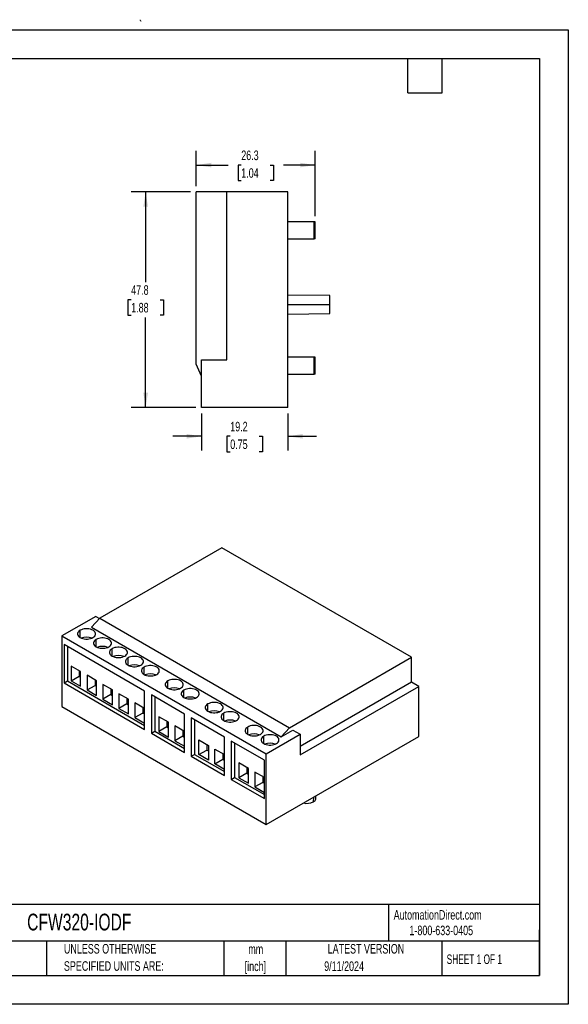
# Model space of a CAD drawing. Header units: millimetres. Extents: x 0 to 279, y 0 to 218.
# Tile 2 of 2: x 158 to 279, y 0 to 218. Entities that reach past the tile are written whole.
import ezdxf

# ---------------------------------------------------------------- set-up
doc = ezdxf.new("R2010")
doc.units = ezdxf.units.MM
doc.linetypes.add('CENTERX2', pattern=[20.32, 12.7, -2.54, 2.54, -2.54])
doc.layers.add('DIMENSIONS', color=140, linetype='Continuous', lineweight=25)
doc.layers.add('TEXT', color=140, linetype='Continuous', lineweight=25)
doc.styles.add('SLDTEXTSTYLE0', font='TXT', dxfattribs={"width": 0.7})
doc.styles.add('SLDTEXTSTYLE1', font='TXT', dxfattribs={"width": 0.65})
doc.dimstyles.new('SLDDIMSTYLE1', dxfattribs={"dimtxt": 2.158008, "dimasz": 3.302, "dimexe": 0, "dimexo": 0.0625, "dimgap": 0.539502, "dimtad": 0, "dimtih": 1, "dimtoh": 1, "dimrnd": 1e-09, "dimzin": 12, "dimdsep": 46, "dimtxsty": 'SLDTEXTSTYLE0', "dimsah": 1, "dimcen": 0.09, "dimadec": 0, "dimazin": 3, "dimtfac": 1, "dimtmove": 0, "dimatfit": 0, "dimfxl": 0, "dimfrac": 2, "dimtolj": 1, "dimtzin": 12, "dimarcsym": 0})
doc.dimstyles.new('SLDDIMSTYLE3', dxfattribs={"dimtxt": 2.158008, "dimasz": 3.302, "dimexe": 0, "dimexo": 0.0625, "dimgap": 0.539502, "dimtad": 0, "dimtih": 1, "dimtoh": 1, "dimrnd": 1e-09, "dimzin": 12, "dimdsep": 46, "dimtxsty": 'SLDTEXTSTYLE0', "dimsah": 1, "dimcen": 0.09, "dimadec": 0, "dimazin": 3, "dimtfac": 1, "dimtofl": 0, "dimtmove": 0, "dimatfit": 3, "dimfxl": 0, "dimfrac": 2, "dimtolj": 1, "dimtzin": 12, "dimarcsym": 0})

# ---------------------------------------------------------------- blocks, each defined once
blk = doc.blocks.new('SW_NOTE_0_1')
at = {"layer": 'TEXT', "color": 0, "linetype": 'CENTERX2', "lineweight": 18, "char_height": 2.117, "attachment_point": 2, "style": 'SLDTEXTSTYLE0'}
for s, insert in [('mm', (2.84, 2.73)), ('[inch]', (2.76, -1.09))]:
    blk.add_mtext(s, dxfattribs=dict(at, insert=insert))
blk = doc.blocks.new('SW_NOTE_0_2')
at = {"layer": 'TEXT', "color": 0, "linetype": 'CENTERX2', "lineweight": 18, "char_height": 2.1167, "attachment_point": 1, "style": 'SLDTEXTSTYLE0'}
for s, insert in [('UNLESS OTHERWISE', (0, 2.73)), ('SPECIFIED UNITS ARE:', (0, -1.09))]:
    blk.add_mtext(s, dxfattribs=dict(at, insert=insert))
blk = doc.blocks.new('_D_6')
at = {"layer": 'DIMENSIONS'}
for p, q in [((195.68, 180.01), (182.54, 180.01)), ((185.72, 180.01), (185.72, 160.02)), ((182.51, 156.1), (181.79, 156.1)), ((181.79, 156.1), (181.79, 152.67)), ((188.93, 156.1), (189.65, 156.1)), ((189.65, 156.1), (189.65, 152.67)), ((181.79, 152.67), (182.51, 152.67)), ((185.72, 132.19), (185.72, 152.19)), ((189.65, 152.67), (188.93, 152.67)), ((196.83, 132.19), (182.54, 132.19))]:
    blk.add_line(p, q, dxfattribs=at)
for points in [[(185.72, 180.01), (185.21, 176.71), (186.23, 176.71)], [(185.72, 132.19), (186.23, 135.49), (185.21, 135.49)]]:
    blk.add_solid(points, dxfattribs=at)
at = {"layer": 'DIMENSIONS', "char_height": 2.117, "attachment_point": 1, "style": 'SLDTEXTSTYLE0'}
for s, insert in [('47.8', (182.51, 159.31)), ('1.88', (182.51, 155.4))]:
    blk.add_mtext(s, dxfattribs=dict(at, insert=insert))
blk = doc.blocks.new('_D_7')
at = {"layer": 'DIMENSIONS'}
for p, q in [((196.95, 181.28), (196.95, 189.11)), ((223.29, 174.64), (223.29, 189.11)), ((196.95, 185.93), (203.99, 185.93)), ((206.91, 185.93), (206.19, 185.93)), ((206.19, 185.93), (206.19, 182.5)), ((213.33, 185.93), (214.05, 185.93)), ((214.05, 185.93), (214.05, 182.5)), ((223.29, 185.93), (216.25, 185.93)), ((206.19, 182.5), (206.91, 182.5)), ((214.05, 182.5), (213.33, 182.5))]:
    blk.add_line(p, q, dxfattribs=at)
for points in [[(196.95, 185.93), (200.25, 185.43), (200.25, 186.44)], [(223.29, 185.93), (219.99, 186.44), (219.99, 185.43)]]:
    blk.add_solid(points, dxfattribs=at)
at = {"layer": 'DIMENSIONS', "char_height": 2.117, "attachment_point": 1, "style": 'SLDTEXTSTYLE0'}
for s, insert in [('26.3', (206.91, 189.15)), ('1.04', (206.91, 185.23))]:
    blk.add_mtext(s, dxfattribs=dict(at, insert=insert))
blk = doc.blocks.new('_D_8')
at = {"layer": 'DIMENSIONS'}
for p, q in [((198.1, 130.92), (198.1, 122.67)), ((217.25, 130.92), (217.25, 122.67)), ((198.1, 125.84), (191.75, 125.84)), ((204.47, 125.84), (203.74, 125.84)), ((203.74, 125.84), (203.74, 122.41)), ((210.88, 125.84), (211.6, 125.84)), ((211.6, 125.84), (211.6, 122.41)), ((217.25, 125.84), (223.6, 125.84)), ((203.74, 122.41), (204.47, 122.41)), ((211.6, 122.41), (210.88, 122.41))]:
    blk.add_line(p, q, dxfattribs=at)
for points in [[(198.1, 125.84), (194.8, 126.35), (194.8, 125.33)], [(217.25, 125.84), (220.55, 125.33), (220.55, 126.35)]]:
    blk.add_solid(points, dxfattribs=at)
at = {"layer": 'DIMENSIONS', "char_height": 2.117, "attachment_point": 1, "style": 'SLDTEXTSTYLE0'}
for s, insert in [('19.2', (204.47, 129.05)), ('0.75', (204.47, 125.14))]:
    blk.add_mtext(s, dxfattribs=dict(at, insert=insert))

msp = doc.modelspace()

# ---------------------------------------------------------------- linework, layer by layer
at = {"color": 7, "linetype": 'Continuous'}
for p, q in [((0.002, 215.903), (279.402, 215.903)), ((279.402, 215.903), (279.402, 0.003)), ((279.402, 0.003), (0.002, 0.003))]:
    msp.add_line(p, q, dxfattribs=at)
for p, q in [((196.948, 141.811), (196.948, 180.013)), ((203.698, 180.013), (196.948, 180.013)), ((203.698, 142.813), (203.698, 180.013)), ((217.248, 180.013), (203.698, 180.013)), ((217.248, 132.193), (217.248, 180.013)), ((223.049, 173.369), (217.248, 173.369)), ((223.049, 169.579), (223.049, 173.369)), ((223.294, 173.369), (223.049, 173.369)), ((223.294, 169.579), (223.294, 173.369)), ((223.317, 169.579), (223.317, 173.369)), ((217.248, 169.579), (223.049, 169.579)), ((223.294, 169.579), (223.049, 169.579)), ((226.534, 157.013), (217.248, 157.094)), ((217.248, 155.013), (226.534, 155.013)), ((226.534, 155.013), (226.534, 157.013)), ((226.534, 153.013), (226.534, 155.013)), ((217.248, 152.932), (226.534, 153.013)), ((198.098, 139.193), (196.948, 141.811)), ((198.098, 142.813), (203.698, 142.813)), ((198.098, 132.193), (198.098, 142.813)), ((223.049, 143.383), (217.248, 143.383)), ((223.049, 139.593), (223.049, 143.383)), ((223.294, 143.383), (223.049, 143.383)), ((223.294, 139.593), (223.294, 143.383)), ((223.317, 139.593), (223.317, 143.383)), ((217.248, 139.593), (223.049, 139.593)), ((223.294, 139.593), (223.049, 139.593)), ((217.248, 132.193), (198.098, 132.193)), ((202.608, 101.135), (175.595, 85.541)), ((244.633, 76.874), (202.608, 101.135)), ((174.688, 85.943), (167.179, 81.608)), ((175.595, 85.541), (173.744, 83.533)), ((174.688, 85.943), (175.522, 85.462)), ((175.595, 85.541), (217.62, 61.28)), ((173.744, 83.533), (215.769, 59.272)), ((167.179, 81.608), (167.179, 65.971)), ((167.179, 81.608), (212.434, 55.483)), ((171.216, 81.245), (171.216, 82.871)), ((174.751, 79.204), (174.751, 80.83)), ((185.499, 69.399), (167.656, 79.699)), ((167.656, 79.699), (167.656, 71.207)), ((168.403, 79.268), (168.403, 71.638)), ((178.287, 77.163), (178.287, 78.789)), ((181.822, 75.122), (181.822, 76.748)), ((217.62, 61.28), (244.633, 76.874)), ((244.633, 71.363), (244.633, 76.874)), ((171.314, 73.72), (169.193, 74.945)), ((169.193, 74.945), (169.193, 71.679)), ((185.358, 73.081), (185.358, 74.707)), ((169.193, 71.679), (170.96, 72.699)), ((170.96, 73.924), (170.96, 72.699)), ((170.96, 72.699), (171.314, 72.495)), ((171.314, 70.454), (171.314, 73.72)), ((174.849, 71.679), (172.728, 72.904)), ((172.728, 72.904), (172.728, 69.638)), ((167.656, 71.207), (168.403, 71.638)), ((167.656, 71.207), (185.499, 60.906)), ((168.403, 71.638), (185.499, 61.768)), ((169.193, 71.679), (171.314, 70.454)), ((172.728, 69.638), (174.496, 70.658)), ((174.496, 71.883), (174.496, 70.658)), ((174.496, 70.658), (174.849, 70.454)), ((174.849, 68.413), (174.849, 71.679)), ((176.264, 70.863), (176.264, 67.597)), ((178.385, 69.638), (176.264, 70.863)), ((178.031, 69.842), (178.031, 68.617)), ((190.656, 70.022), (190.656, 71.649)), ((244.633, 71.363), (219.943, 57.11)), ((219.943, 55.245), (246.248, 70.43)), ((246.248, 70.43), (244.633, 71.363)), ((246.248, 59.366), (246.248, 70.43)), ((172.728, 69.638), (174.849, 68.413)), ((178.031, 68.617), (176.264, 67.597)), ((178.031, 68.617), (178.385, 68.413)), ((178.385, 66.372), (178.385, 69.638)), ((179.799, 68.822), (179.799, 65.556)), ((181.921, 67.597), (179.799, 68.822)), ((181.567, 67.801), (181.567, 66.576)), ((185.499, 60.906), (185.499, 69.399)), ((194.343, 64.293), (186.986, 68.541)), ((186.986, 68.541), (186.986, 60.049)), ((187.732, 68.11), (187.732, 60.48)), ((194.192, 67.981), (194.192, 69.608)), ((167.179, 65.971), (212.434, 39.846)), ((176.264, 67.597), (178.385, 66.372)), ((181.567, 66.576), (179.799, 65.556)), ((179.799, 65.556), (181.921, 64.331)), ((181.567, 66.576), (181.921, 66.372)), ((181.921, 64.331), (181.921, 67.597)), ((183.335, 66.781), (183.335, 63.515)), ((185.456, 65.556), (183.335, 66.781)), ((185.103, 65.76), (185.103, 64.535)), ((185.456, 62.29), (185.456, 65.556)), ((199.5, 64.917), (199.5, 66.543)), ((185.103, 64.535), (183.335, 63.515)), ((183.335, 63.515), (185.456, 62.29)), ((185.103, 64.535), (185.456, 64.331)), ((188.666, 63.703), (188.666, 60.437)), ((190.788, 62.478), (188.666, 63.703)), ((194.343, 55.801), (194.343, 64.293)), ((203.187, 59.188), (195.829, 63.435)), ((195.829, 63.435), (195.829, 54.943)), ((203.036, 62.876), (203.036, 64.502)), ((190.434, 61.457), (188.666, 60.437)), ((190.434, 62.682), (190.434, 61.457)), ((190.434, 61.457), (190.788, 61.253)), ((190.788, 59.212), (190.788, 62.478)), ((192.202, 61.662), (192.202, 58.396)), ((194.323, 60.437), (192.202, 61.662)), ((196.576, 63.004), (196.576, 55.374)), ((208.344, 59.811), (208.344, 61.438)), ((215.769, 59.272), (217.62, 61.28)), ((186.986, 60.049), (187.732, 60.48)), ((186.986, 60.049), (194.343, 55.801)), ((187.732, 60.48), (194.343, 56.663)), ((188.666, 60.437), (190.788, 59.212)), ((193.97, 59.416), (192.202, 58.396)), ((193.97, 60.641), (193.97, 59.416)), ((193.97, 59.416), (194.323, 59.212)), ((194.323, 57.171), (194.323, 60.437)), ((203.187, 50.696), (203.187, 59.188)), ((211.879, 57.77), (211.879, 59.397)), ((212.434, 55.483), (219.943, 59.818)), ((212.434, 39.846), (246.248, 59.366)), ((215.769, 59.272), (218.328, 60.75)), ((218.328, 60.75), (219.943, 59.818)), ((219.943, 59.818), (219.943, 55.245)), ((192.202, 58.396), (194.323, 57.171)), ((197.533, 58.584), (199.655, 57.359)), ((197.533, 55.318), (197.533, 58.584)), ((199.301, 57.564), (199.301, 56.338)), ((199.655, 57.359), (199.655, 54.093)), ((212.031, 54.082), (204.673, 58.33)), ((204.673, 58.33), (204.673, 49.838)), ((205.42, 57.899), (205.42, 50.269)), ((195.829, 54.943), (196.576, 55.374)), ((195.829, 54.943), (203.187, 50.696)), ((196.576, 55.374), (203.187, 51.558)), ((197.533, 55.318), (199.301, 56.338)), ((199.655, 54.093), (197.533, 55.318)), ((199.301, 56.338), (199.655, 56.134)), ((201.069, 56.543), (203.187, 55.32)), ((201.069, 53.277), (201.069, 56.543)), ((202.837, 55.523), (202.837, 54.297)), ((212.434, 39.846), (212.434, 55.483)), ((201.069, 53.277), (202.837, 54.297)), ((203.187, 52.054), (201.069, 53.277)), ((202.837, 54.297), (203.187, 54.095)), ((206.401, 53.465), (206.401, 50.199)), ((208.522, 52.241), (206.401, 53.465)), ((208.168, 52.445), (208.168, 51.22)), ((212.031, 45.59), (212.031, 54.082)), ((204.673, 49.838), (205.42, 50.269)), ((205.42, 50.269), (212.031, 46.452)), ((208.168, 51.22), (206.401, 50.199)), ((206.401, 50.199), (208.522, 48.974)), ((208.168, 51.22), (208.522, 51.015)), ((208.522, 48.974), (208.522, 52.241)), ((209.936, 51.424), (209.936, 48.158)), ((212.031, 50.215), (209.936, 51.424)), ((211.704, 50.404), (211.704, 49.179)), ((204.673, 49.838), (212.031, 45.59)), ((211.704, 49.179), (209.936, 48.158)), ((209.936, 48.158), (212.031, 46.949)), ((211.704, 49.179), (212.031, 48.99)), ((222.889, 45.882), (222.882, 44.862)), ((223.467, 45.671), (223.473, 46.219))]:
    msp.add_line(p, q)
at = {"flags": 128}
for points in [[(174.034, 81.245), (174.257, 81.398), (174.43, 81.572), (174.549, 81.761), (174.609, 81.958), (174.609, 82.158), (174.549, 82.356), (174.43, 82.544), (174.257, 82.718), (174.034, 82.871), (173.767, 83), (173.467, 83.101), (173.14, 83.169), (172.798, 83.204), (172.451, 83.204), (172.109, 83.169), (171.783, 83.101), (171.482, 83), (171.216, 82.871)], [(171.216, 82.871), (170.993, 82.718), (170.819, 82.544), (170.7, 82.356), (170.64, 82.158), (170.64, 81.958), (170.7, 81.761), (170.819, 81.572), (170.993, 81.398), (171.216, 81.245), (171.482, 81.116), (171.783, 81.016), (172.109, 80.947), (172.451, 80.912), (172.798, 80.912), (173.14, 80.947), (173.467, 81.016), (173.767, 81.116), (174.034, 81.245)], [(174.751, 80.83), (174.528, 80.677), (174.355, 80.503), (174.236, 80.315), (174.175, 80.117), (174.175, 79.917), (174.236, 79.719), (174.355, 79.531), (174.528, 79.357), (174.751, 79.204), (175.017, 79.075), (175.318, 78.975), (175.645, 78.906), (175.987, 78.871), (176.334, 78.871), (176.676, 78.906), (177.002, 78.975), (177.303, 79.075), (177.569, 79.204)], [(177.569, 79.204), (177.792, 79.357), (177.966, 79.531), (178.085, 79.719), (178.145, 79.917), (178.145, 80.117), (178.085, 80.315), (177.966, 80.503), (177.792, 80.677), (177.569, 80.83), (177.303, 80.959), (177.002, 81.06), (176.676, 81.128), (176.334, 81.163), (175.987, 81.163), (175.645, 81.128), (175.318, 81.06), (175.017, 80.959), (174.751, 80.83)], [(178.287, 78.789), (178.064, 78.636), (177.89, 78.462), (177.771, 78.274), (177.711, 78.076), (177.711, 77.876), (177.771, 77.678), (177.89, 77.49), (178.064, 77.316), (178.287, 77.163), (178.553, 77.034), (178.854, 76.934), (179.18, 76.865), (179.522, 76.83), (179.869, 76.83), (180.211, 76.865), (180.538, 76.934), (180.839, 77.034), (181.105, 77.163)], [(181.105, 77.163), (181.328, 77.316), (181.501, 77.49), (181.62, 77.678), (181.681, 77.876), (181.681, 78.076), (181.62, 78.274), (181.501, 78.462), (181.328, 78.636), (181.105, 78.789), (180.839, 78.918), (180.538, 79.019), (180.211, 79.087), (179.869, 79.122), (179.522, 79.122), (179.18, 79.087), (178.854, 79.019), (178.553, 78.918), (178.287, 78.789)], [(181.822, 76.748), (181.599, 76.595), (181.426, 76.421), (181.307, 76.233), (181.247, 76.035), (181.247, 75.835), (181.307, 75.637), (181.426, 75.449), (181.599, 75.275), (181.822, 75.122), (182.089, 74.993), (182.389, 74.893), (182.716, 74.824), (183.058, 74.789), (183.405, 74.789), (183.747, 74.824), (184.073, 74.893), (184.374, 74.993), (184.64, 75.122)], [(184.64, 75.122), (184.863, 75.275), (185.037, 75.449), (185.156, 75.637), (185.216, 75.835), (185.216, 76.035), (185.156, 76.233), (185.037, 76.421), (184.863, 76.595), (184.64, 76.748), (184.374, 76.877), (184.073, 76.978), (183.747, 77.046), (183.405, 77.081), (183.058, 77.081), (182.716, 77.046), (182.389, 76.978), (182.089, 76.877), (181.822, 76.748)], [(185.358, 74.707), (185.135, 74.554), (184.961, 74.38), (184.842, 74.192), (184.782, 73.994), (184.782, 73.794), (184.842, 73.596), (184.961, 73.408), (185.135, 73.234), (185.358, 73.081), (185.624, 72.952), (185.925, 72.852), (186.251, 72.783), (186.593, 72.748), (186.94, 72.748), (187.282, 72.783), (187.609, 72.852), (187.91, 72.952), (188.176, 73.081)], [(188.176, 73.081), (188.399, 73.234), (188.573, 73.408), (188.691, 73.596), (188.752, 73.794), (188.752, 73.994), (188.691, 74.192), (188.573, 74.38), (188.399, 74.554), (188.176, 74.707), (187.91, 74.836), (187.609, 74.937), (187.282, 75.005), (186.94, 75.04), (186.593, 75.04), (186.251, 75.005), (185.925, 74.937), (185.624, 74.836), (185.358, 74.707)], [(190.656, 71.649), (190.433, 71.495), (190.26, 71.322), (190.141, 71.133), (190.08, 70.936), (190.08, 70.735), (190.141, 70.538), (190.26, 70.349), (190.433, 70.176), (190.656, 70.022), (190.922, 69.893), (191.223, 69.793), (191.55, 69.724), (191.892, 69.69), (192.239, 69.69), (192.581, 69.724), (192.907, 69.793), (193.208, 69.893), (193.474, 70.022)], [(193.474, 70.022), (193.697, 70.176), (193.871, 70.349), (193.99, 70.538), (194.05, 70.735), (194.05, 70.936), (193.99, 71.133), (193.871, 71.322), (193.697, 71.495), (193.474, 71.649), (193.208, 71.778), (192.907, 71.878), (192.581, 71.946), (192.239, 71.981), (191.892, 71.981), (191.55, 71.946), (191.223, 71.878), (190.922, 71.778), (190.656, 71.649)], [(197.01, 67.981), (197.233, 68.135), (197.406, 68.308), (197.525, 68.497), (197.585, 68.694), (197.585, 68.895), (197.525, 69.092), (197.406, 69.28), (197.233, 69.454), (197.01, 69.608), (196.743, 69.737), (196.443, 69.837), (196.116, 69.905), (195.774, 69.94), (195.427, 69.94), (195.085, 69.905), (194.759, 69.837), (194.458, 69.737), (194.192, 69.608)], [(194.192, 69.608), (193.969, 69.454), (193.795, 69.28), (193.676, 69.092), (193.616, 68.895), (193.616, 68.694), (193.676, 68.497), (193.795, 68.308), (193.969, 68.135), (194.192, 67.981), (194.458, 67.852), (194.759, 67.752), (195.085, 67.683), (195.427, 67.649), (195.774, 67.649), (196.116, 67.683), (196.443, 67.752), (196.743, 67.852), (197.01, 67.981)], [(199.5, 66.543), (199.277, 66.39), (199.103, 66.216), (198.985, 66.028), (198.924, 65.83), (198.924, 65.63), (198.985, 65.432), (199.103, 65.244), (199.277, 65.07), (199.5, 64.917), (199.766, 64.788), (200.067, 64.688), (200.393, 64.619), (200.735, 64.584), (201.083, 64.584), (201.425, 64.619), (201.751, 64.688), (202.052, 64.788), (202.318, 64.917)], [(202.318, 64.917), (202.541, 65.07), (202.715, 65.244), (202.833, 65.432), (202.894, 65.63), (202.894, 65.83), (202.833, 66.028), (202.715, 66.216), (202.541, 66.39), (202.318, 66.543), (202.052, 66.672), (201.751, 66.772), (201.425, 66.841), (201.083, 66.876), (200.735, 66.876), (200.393, 66.841), (200.067, 66.772), (199.766, 66.672), (199.5, 66.543)], [(203.036, 64.502), (202.812, 64.349), (202.639, 64.175), (202.52, 63.987), (202.46, 63.789), (202.46, 63.589), (202.52, 63.391), (202.639, 63.203), (202.812, 63.029), (203.036, 62.876), (203.302, 62.747), (203.603, 62.647), (203.929, 62.578), (204.271, 62.543), (204.618, 62.543), (204.96, 62.578), (205.287, 62.647), (205.587, 62.747), (205.853, 62.876)], [(205.853, 62.876), (206.077, 63.029), (206.25, 63.203), (206.369, 63.391), (206.429, 63.589), (206.429, 63.789), (206.369, 63.987), (206.25, 64.175), (206.077, 64.349), (205.853, 64.502), (205.587, 64.631), (205.287, 64.731), (204.96, 64.8), (204.618, 64.835), (204.271, 64.835), (203.929, 64.8), (203.603, 64.731), (203.302, 64.631), (203.036, 64.502)], [(208.344, 61.438), (208.121, 61.284), (207.947, 61.111), (207.828, 60.922), (207.768, 60.725), (207.768, 60.524), (207.828, 60.327), (207.947, 60.139), (208.121, 59.965), (208.344, 59.811), (208.61, 59.682), (208.911, 59.582), (209.237, 59.514), (209.579, 59.479), (209.926, 59.479), (210.268, 59.514), (210.595, 59.582), (210.896, 59.682), (211.162, 59.811)], [(211.162, 59.811), (211.385, 59.965), (211.558, 60.139), (211.677, 60.327), (211.738, 60.524), (211.738, 60.725), (211.677, 60.922), (211.558, 61.111), (211.385, 61.284), (211.162, 61.438), (210.896, 61.567), (210.595, 61.667), (210.268, 61.736), (209.926, 61.77), (209.579, 61.77), (209.237, 61.736), (208.911, 61.667), (208.61, 61.567), (208.344, 61.438)], [(211.879, 59.397), (211.656, 59.243), (211.483, 59.07), (211.364, 58.881), (211.304, 58.684), (211.304, 58.483), (211.364, 58.286), (211.483, 58.098), (211.656, 57.924), (211.879, 57.77), (212.146, 57.641), (212.446, 57.541), (212.773, 57.473), (213.115, 57.438), (213.462, 57.438), (213.804, 57.473), (214.13, 57.541), (214.431, 57.641), (214.697, 57.77)], [(214.697, 57.77), (214.92, 57.924), (215.094, 58.098), (215.213, 58.286), (215.273, 58.483), (215.273, 58.684), (215.213, 58.881), (215.094, 59.07), (214.92, 59.243), (214.697, 59.397), (214.431, 59.526), (214.13, 59.626), (213.804, 59.695), (213.462, 59.729), (213.115, 59.729), (212.773, 59.695), (212.446, 59.626), (212.146, 59.526), (211.879, 59.397)]]:
    msp.add_lwpolyline(points, dxfattribs=at)
for centre, radius, start, end in [((172.625, 78.178), 3.167, 68.47863, 111.52137), ((176.16, 76.137), 3.167, 68.47863, 111.52137), ((179.696, 74.096), 3.167, 68.47863, 111.52137), ((183.231, 72.055), 3.167, 68.47863, 111.52137), ((186.767, 70.014), 3.167, 68.47863, 111.52137), ((192.065, 66.955), 3.167, 68.47863, 111.52137), ((195.601, 64.914), 3.167, 68.47863, 111.52137), ((200.909, 61.849), 3.167, 68.47863, 111.52137), ((204.445, 59.808), 3.167, 68.47863, 111.52137), ((209.753, 56.744), 3.167, 68.47863, 111.52137), ((213.288, 54.703), 3.167, 68.47863, 111.52137), ((221.463, 47.596), 3.08, 255.51341, 297.41923), ((222.49, 45.762), 0.982, 293.51199, 354.69506)]:
    msp.add_arc(centre, radius, start, end)
at = {"color": 179, "linetype": 'Continuous', "lineweight": 18}
msp.add_open_spline([(184.496, 218.14), (184.496, 218.135), (184.496, 218.126), (184.496, 218.111), (184.499, 218.077), (184.508, 218.035), (184.529, 217.987), (184.553, 217.948), (184.585, 217.911), (184.623, 217.879), (184.662, 217.856), (184.689, 217.845), (184.703, 217.841), (184.705, 217.84), (184.707, 217.839), (184.71, 217.839), (184.711, 217.838), (184.712, 217.838), (184.712, 217.838), (184.713, 217.838), (184.713, 217.838), (184.714, 217.838), (184.715, 217.837), (184.716, 217.837), (184.717, 217.837), (184.718, 217.836), (184.718, 217.836), (184.718, 217.836)], degree=3, knots=[0, 0, 0, 0, 0.031157, 0.0616635, 0.0914447, 0.2513634, 0.3389411, 0.4301017, 0.5424539, 0.6557537, 0.7496797, 0.8337474, 0.84171, 0.8456822, 0.84971, 0.8552059, 0.8616048, 0.8626155, 0.8644851, 0.8673693, 0.8712876, 0.8822525, 0.8974046, 0.919859, 0.963827, 0.9812273, 1, 1, 1, 1], dxfattribs=at)
at = {"layer": 'TEXT'}
for p, q in [((6.35, 209.55), (273.05, 209.55)), ((243.84, 201.93), (243.84, 209.55)), ((251.46, 201.93), (251.46, 209.55)), ((273.05, 209.55), (273.05, 6.35)), ((243.84, 201.93), (251.46, 201.93)), ((273.05, 22.126), (6.35, 22.126)), ((239.575, 22.126), (239.575, 13.97)), ((273.05, 6.35), (273.05, 16.51)), ((273.05, 13.97), (6.35, 13.97)), ((163.78, 13.97), (163.78, 6.35)), ((203.024, 13.97), (203.024, 6.35)), ((216.812, 13.97), (216.812, 6.35)), ((251.349, 13.97), (251.349, 6.35)), ((6.35, 6.35), (273.05, 6.35))]:
    msp.add_line(p, q, dxfattribs=at)

# ---------------------------------------------------------------- block references
at = {"layer": 'TEXT', "linetype": 'CENTERX2', "lineweight": 18}
for name, p in [('SW_NOTE_0_2', (167.608, 10.635)), ('SW_NOTE_0_1', (207.286, 10.57))]:
    msp.add_blockref(name, p, dxfattribs=at)

# ---------------------------------------------------------------- texts
for s, insert, char_height, attachment_point, style in [('CFW320-IODF', (159.451, 20.08), 3.70417, 1, 'SLDTEXTSTYLE0'), ('AutomationDirect.com', (240.695, 20.877), 2.11667, 1, 'SLDTEXTSTYLE0'), ('1-800-633-0405', (244.192, 17.437), 2.11667, 1, 'SLDTEXTSTYLE0'), ('LATEST VERSION', (234.552, 13.364), 2.11667, 2, 'SLDTEXTSTYLE0'), ('SHEET 1 OF 1', (252.441, 11.051), 2.11667, 1, 'SLDTEXTSTYLE1'), ('9/11/2024', (229.701, 9.517), 2.1167, 2, 'SLDTEXTSTYLE0')]:
    msp.add_mtext(s, dxfattribs=dict(at, insert=insert, char_height=char_height, attachment_point=attachment_point, style=style))

# ---------------------------------------------------------------- dimensions: what is measured, and where the dimension line sits
at = {"layer": 'DIMENSIONS'}
for base, p1, p2, dimstyle, picture, middle in [((223.294, 185.934), (196.948, 180.013), (223.294, 173.369), 'SLDDIMSTYLE3', '_D_7', (210.121, 185.934)), ((198.098, 125.841), (217.248, 132.193), (198.098, 132.193), 'SLDDIMSTYLE1', '_D_8', (207.673, 125.841))]:
    dim = msp.add_linear_dim(base=base, p1=p1, p2=p2, dimstyle=dimstyle, dxfattribs=at)
    dim.commit()
    dim.dimension.update_dxf_attribs({"geometry": picture, "text_midpoint": middle, "dimtype": 160})
dim = msp.add_linear_dim(base=(185.72, 180.013), p1=(198.098, 132.193), p2=(196.948, 180.013), angle=90, dimstyle='SLDDIMSTYLE3', dxfattribs=at)
dim.commit()
dim.dimension.update_dxf_attribs({"geometry": '_D_6', "text_midpoint": (185.72, 156.103), "dimtype": 160})

doc.saveas('drawing.dxf')
